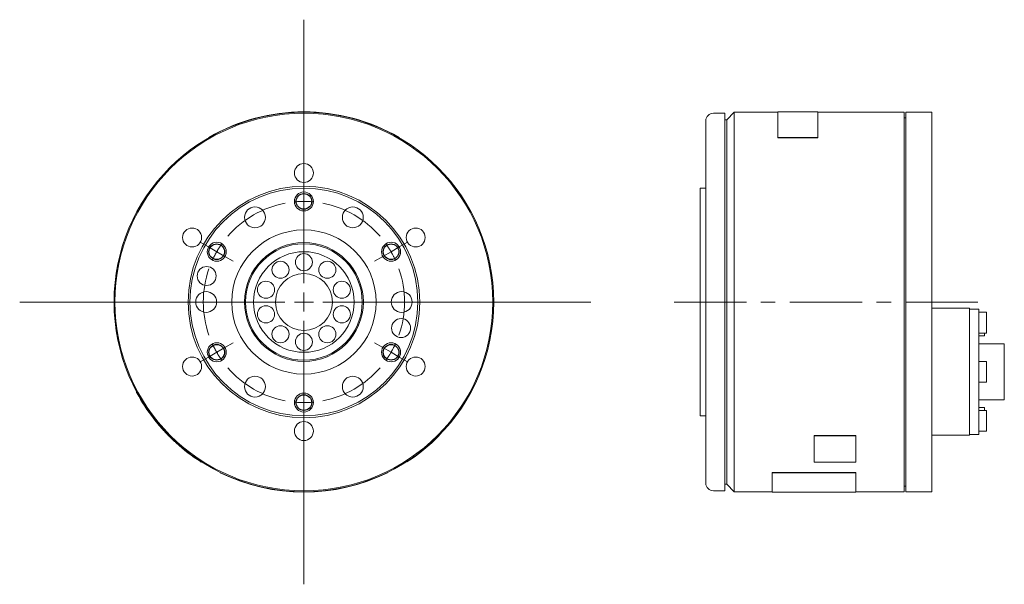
# Model space of a CAD drawing. Header units: millimetres. Extents: x 28 to 566, y 30 to 425.
# Tile 2 of 3: x 307 to 566, y 146 to 295. Entities that reach past the tile are written whole.
import ezdxf

# ---------------------------------------------------------------- set-up
doc = ezdxf.new("R2010")
doc.units = ezdxf.units.MM
doc.header["$LTSCALE"] = 1.5
doc.linetypes.add('CENTERX2', pattern=[20.32, 12.7, -2.54, 2.54, -2.54])

# ---------------------------------------------------------------- blocks, each defined once
blk = doc.blocks.new('SW_CENTERMARKSYMBOL_0')
at = {"color": 6, "linetype": 'Continuous', "lineweight": 0}
for p, q in [((0, 5), (0, 74.39)), ((-5, 0), (-74.84, 0)), ((0, 0), (-2.5, 0)), ((0, 0), (0, 2.5)), ((0, 0), (0, -2.5)), ((0, 0), (2.5, 0)), ((5, 0), (75.53, 0)), ((0, -5), (0, -74.39))]:
    blk.add_line(p, q, dxfattribs=at)
blk = doc.blocks.new('SW_CENTERMARKSYMBOL_1')
at = {"color": 6, "linetype": 'CENTERX2', "lineweight": 0}
for p, q in [((-25.11, -12), (-27.28, -10.75)), ((-22.95, -13.25), (-25.11, -12)), ((22.95, -13.25), (25.11, -12)), ((25.11, -12), (27.28, -10.75)), ((-22.95, -13.25), (-20.78, -14.5)), ((-20.78, -14.5), (-18.62, -15.75)), ((20.78, -14.5), (18.62, -15.75)), ((22.95, -13.25), (20.78, -14.5)), ((-22.95, -39.75), (-20.78, -38.5)), ((-20.78, -38.5), (-18.62, -37.25)), ((20.78, -38.5), (18.62, -37.25)), ((22.95, -39.75), (20.78, -38.5)), ((-25.11, -41), (-27.28, -42.25)), ((-22.95, -39.75), (-25.11, -41)), ((22.95, -39.75), (25.11, -41)), ((25.11, -41), (27.28, -42.25))]:
    blk.add_line(p, q, dxfattribs=at)
for start, end in [(90, 95.4053), (84.5947, 90), (100.8105, 139.1895), (40.8105, 79.1895), (144.5947, 150), (30, 35.4053), (150, 155.4053), (24.5947, 30), (160.8105, 199.1895), (340.8105, 19.1895), (204.5947, 210), (330, 335.4053), (210, 215.4053), (324.5947, 330), (220.8105, 259.1895), (280.8105, 319.1895), (264.5947, 270), (270, 275.4053)]:
    blk.add_arc((0, -26.5), 26.5, start, end, dxfattribs=at)

msp = doc.modelspace()

# ---------------------------------------------------------------- linework, layer by layer
at = {"color": 7, "linetype": 'Continuous', "lineweight": 15}
for p, q in [((492.37, 269.98), (489.37, 269.98)), ((492.37, 269.98), (492.37, 170.48)), ((494.87, 270.23), (492.87, 268.23)), ((506.37, 270.23), (494.87, 270.23)), ((494.87, 270.23), (494.87, 170.23)), ((516.87, 270.33), (506.37, 270.33)), ((506.37, 270.33), (506.37, 263.62)), ((516.87, 263.62), (516.87, 270.33)), ((539.57, 270.23), (516.87, 270.23)), ((539.57, 270.23), (539.57, 170.23)), ((546.87, 270.23), (540.07, 270.23)), ((540.07, 270.23), (540.07, 170.23)), ((546.87, 270.23), (546.87, 170.23)), ((487.37, 220.23), (487.37, 267.98)), ((492.87, 268.23), (492.37, 268.23)), ((492.87, 268.23), (492.87, 172.23)), ((540.07, 268.73), (539.57, 268.73)), ((356.53, 263.53), (356.48, 263.62)), ((406.53, 263.53), (406.58, 263.62)), ((506.37, 263.62), (516.87, 263.62)), ((506.37, 263.53), (506.37, 263.62)), ((506.37, 263.53), (516.87, 263.53)), ((516.87, 263.53), (516.87, 263.62)), ((487.37, 250.23), (485.87, 250.23)), ((485.87, 250.23), (485.87, 190.23)), ((487.37, 172.48), (487.37, 220.23)), ((556.77, 218.57), (546.87, 218.57)), ((556.77, 218.57), (556.77, 217.54)), ((559.27, 218.35), (556.77, 218.35)), ((559.27, 218.35), (559.27, 217.33)), ((556.77, 217.54), (556.77, 204.32)), ((561.27, 217.51), (559.27, 217.51)), ((559.27, 217.33), (559.27, 204.32)), ((561.27, 217.51), (561.27, 212.01)), ((559.27, 212.01), (561.27, 212.01)), ((559.27, 211.3), (560.77, 211.3)), ((560.77, 212.01), (560.77, 211.3)), ((565.97, 209.24), (559.27, 209.24)), ((565.97, 209.24), (565.97, 194.44)), ((556.77, 204.32), (556.77, 199.37)), ((561.27, 204.59), (559.27, 204.59)), ((559.27, 204.32), (559.27, 199.37)), ((561.27, 204.59), (561.27, 199.09)), ((556.77, 199.37), (556.77, 186.15)), ((559.27, 199.37), (559.27, 186.36)), ((559.27, 199.09), (561.27, 199.09)), ((337.53, 196.48), (337.44, 196.43)), ((559.27, 194.44), (565.97, 194.44)), ((560.77, 192.39), (559.27, 192.39)), ((560.77, 192.39), (560.77, 191.68)), ((485.87, 190.23), (487.37, 190.23)), ((561.27, 191.68), (559.27, 191.68)), ((561.27, 191.68), (561.27, 186.18)), ((417.11, 185.1), (417.18, 185.03)), ((515.87, 185.07), (526.87, 185.07)), ((515.87, 185.07), (515.87, 185)), ((515.87, 185), (526.87, 185)), ((515.87, 178.06), (515.87, 185)), ((526.87, 185.07), (526.87, 185)), ((526.87, 185), (526.87, 178.06)), ((546.87, 185.12), (556.77, 185.12)), ((556.77, 186.15), (556.77, 185.12)), ((556.77, 185.33), (559.27, 185.33)), ((559.27, 186.36), (559.27, 185.33)), ((559.27, 186.18), (561.27, 186.18)), ((354.47, 178.06), (354.53, 178.15)), ((408.57, 178.17), (408.63, 178.09)), ((526.87, 178.06), (515.87, 178.06)), ((359.53, 175.33), (359.48, 175.24)), ((403.53, 175.33), (403.57, 175.24)), ((504.87, 175.33), (526.87, 175.33)), ((504.87, 175.33), (504.87, 175.24)), ((504.87, 170.13), (504.87, 175.24)), ((504.87, 175.24), (526.87, 175.24)), ((526.87, 175.33), (526.87, 175.24)), ((526.87, 175.24), (526.87, 170.13)), ((492.37, 172.23), (492.87, 172.23)), ((492.87, 172.23), (494.87, 170.23)), ((539.57, 171.73), (540.07, 171.73)), ((489.37, 170.48), (492.37, 170.48)), ((494.87, 170.23), (504.87, 170.23)), ((504.87, 170.13), (526.87, 170.13)), ((526.87, 170.23), (539.57, 170.23)), ((540.07, 170.23), (546.87, 170.23))]:
    msp.add_line(p, q, dxfattribs=at)
at = {"color": 6, "linetype": 'CENTERX2', "lineweight": 0}
msp.add_line((479, 220.23), (561.21, 220.23), dxfattribs=at)
at = {"color": 7, "linetype": 'Continuous', "lineweight": 15}
for centre, radius in [((381.53, 220.23), 50), ((381.53, 220.23), 49.75), ((381.53, 254.23), 2.5), ((381.53, 220.23), 30.5), ((381.53, 220.23), 30), ((368.65, 242.53), 2.75), ((394.4, 242.53), 2.75), ((352.08, 237.23), 2.5), ((381.53, 220.23), 19), ((410.97, 237.23), 2.5), ((381.53, 220.23), 15.65), ((381.53, 220.23), 15.35), ((381.53, 220.23), 13.25), ((375.36, 228.72), 2.25), ((381.53, 230.73), 2.25), ((387.7, 228.72), 2.25), ((355.93, 227.09), 2.5), ((371.54, 223.47), 2.25), ((381.53, 220.23), 7.5), ((391.51, 223.47), 2.25), ((355.78, 220.23), 2.75), ((407.28, 220.23), 2.75), ((371.54, 216.98), 2.25), ((391.51, 216.98), 2.25), ((407.12, 213.37), 2.5), ((375.36, 211.73), 2.25), ((387.7, 211.73), 2.25), ((381.53, 209.73), 2.25), ((352.08, 203.23), 2.5), ((410.97, 203.23), 2.5), ((368.65, 197.93), 2.75), ((394.4, 197.93), 2.75), ((381.53, 186.23), 2.5)]:
    msp.add_circle(centre, radius, dxfattribs=at)
at = {"color": 6, "linetype": 'Continuous', "lineweight": 15}
for centre in [(381.53, 246.73), (358.58, 233.48), (404.48, 233.48), (358.58, 206.98), (404.48, 206.98), (381.53, 193.73)]:
    msp.add_circle(centre, 2.5, dxfattribs=at)
for centre in [(381.53, 246.73), (358.58, 233.48), (404.48, 233.48), (358.58, 206.98), (404.48, 206.98), (381.53, 193.73)]:
    msp.add_circle(centre, 2.06)
at = {"color": 7, "linetype": 'Continuous', "lineweight": 15}
for centre, radius, start, end in [((381.53, 220.23), 50.1, 60, 120), ((489.37, 267.98), 2, 90, 180), ((381.53, 220.23), 50.1, 208.5724, 217.8575), ((381.53, 220.23), 50.1, 302.7437, 315.3743), ((381.53, 220.23), 50.1, 227.82, 237.1052), ((381.53, 220.23), 50.1, 243.8961, 296.1039), ((489.37, 172.48), 2, 180, 270)]:
    msp.add_arc(centre, radius, start, end, dxfattribs=at)
for points, knots in [([(337.44, 196.43), (337.44, 196.43), (337.43, 196.44), (337.46, 196.4), (337.51, 196.31), (337.53, 196.27)], [0, 0, 0, 0, 0.029115, 0.514073, 1, 1, 1, 1]), ([(341.97, 189.48), (342.11, 189.3), (342.28, 189.09), (342.68, 188.6), (342.9, 188.33), (343.39, 187.74), (343.65, 187.43), (344.21, 186.8), (344.49, 186.48), (345.09, 185.84), (345.38, 185.53), (345.97, 184.93), (346.26, 184.64), (346.67, 184.24), (346.8, 184.12), (347.05, 183.88), (347.17, 183.76), (347.52, 183.44), (347.72, 183.26), (347.89, 183.1)], [0, 0, 0, 0, 0.125, 0.125, 0.25, 0.25, 0.375, 0.375, 0.5, 0.5, 0.625, 0.625, 0.75, 0.75, 0.8125, 0.8125, 0.875, 0.875, 1, 1, 1, 1]), ([(354.32, 178.16), (354.36, 178.13), (354.44, 178.08), (354.48, 178.05), (354.47, 178.06), (354.47, 178.06)], [0, 0, 0, 0, 0.483781, 0.968048, 1, 1, 1, 1])]:
    msp.add_open_spline(points, degree=3, knots=knots, dxfattribs=at)

# ---------------------------------------------------------------- block references
at = {"color": 7, "linetype": 'Continuous', "lineweight": 0}
msp.add_blockref('SW_CENTERMARKSYMBOL_0', (381.53, 220.23), dxfattribs=at)
at = {"color": 7, "linetype": 'CENTERX2', "lineweight": 0}
msp.add_blockref('SW_CENTERMARKSYMBOL_1', (381.53, 246.73), dxfattribs=at)

doc.saveas('drawing.dxf')
